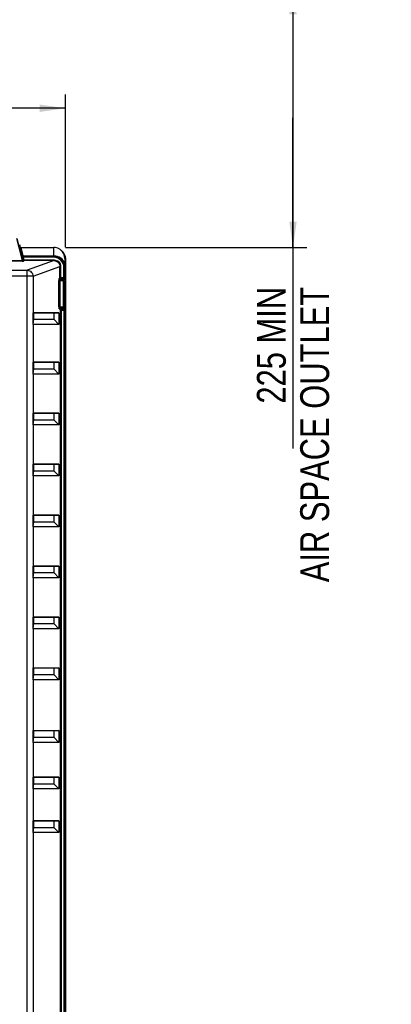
# Model space of a CAD drawing. Header units: inches. Extents: x 0 to 166, y 0 to 117.
# Tile 14 of 73: x 35 to 45, y 51 to 78. Entities that reach past the tile are written whole.
import ezdxf

# ---------------------------------------------------------------- set-up
doc = ezdxf.new("R2010")
doc.units = ezdxf.units.IN
doc.header["$LTSCALE"] = 9.105315
doc.header["$MEASUREMENT"] = 0
doc.layers.get('0').update_dxf_attribs({"linetype": 'CONTINUOUS'})
doc.styles.get("Standard").update_dxf_attribs({"font": 'txt', "width": 0.8})
doc.dimstyles.new('DIMSTYLE_1', dxfattribs={"dimtxt": 0.78125, "dimasz": 0.7, "dimexe": 0.18, "dimexo": 0.0625, "dimgap": 0.09, "dimtad": 1, "dimdec": 0, "dimzin": 4, "dimdsep": 46, "dimtxsty": 'STANDARD', "dimblk": '_FILLED', "dimblk1": '_FILLED', "dimblk2": '_FILLED', "dimcen": 0.09, "dimadec": 0, "dimazin": 0, "dimtfac": 1, "dimtdec": 0, "dimtofl": 0, "dimtmove": 0, "dimatfit": 3, "dimldrblk": '_FILLED', "dimfxl": 1, "dimtolj": 1, "dimtzin": 4, "dimarcsym": 0})

# ---------------------------------------------------------------- blocks, each defined once
blk = doc.blocks.new('_FILLED')
at = {"color": 0, "linetype": 'BYBLOCK'}
blk.add_solid([(0, 0), (-1, 0.143), (-1, -0.143)], dxfattribs=at)
blk = doc.blocks.new('*D0')
at = {"color": 7, "linetype": 'CONTINUOUS'}
for p, q in [((39.239, 78.512), (41.732, 78.512)), ((41.732, 78.512), (42.302, 78.512)), ((41.927, 78.512), (41.927, 75.008)), ((41.927, 71.504), (41.927, 75.008)), ((41.927, 75.008), (41.927, 66.065)), ((35.771, 71.504), (41.732, 71.504)), ((41.732, 71.504), (42.302, 71.504))]:
    blk.add_line(p, q, dxfattribs=at)
at = {"color": 7, "linetype": 'CONTINUOUS', "xscale": 0.7, "yscale": 0.7, "zscale": 0.7}
for p, rotation in [((41.927, 78.512), 90), ((41.927, 71.504), 270)]:
    blk.add_blockref('_FILLED', p, dxfattribs=dict(at, rotation=rotation))
at = {"color": 7, "linetype": 'CONTINUOUS', "insert": (40.951, 70.44), "char_height": 0.78125, "width": 10, "attachment_point": 3, "rotation": 90, "line_spacing_factor": 0.9}
blk.add_mtext('225 MIN\\PAIR SPACE OUTLET', dxfattribs=at)
blk = doc.blocks.new('*D1')
at = {"color": 7, "linetype": 'CONTINUOUS'}
for p, q in [((41.965, 37.783), (41.965, 46.664)), ((35.865, 41.079), (41.769, 41.079)), ((41.769, 41.079), (42.34, 41.079)), ((41.965, 41.079), (41.965, 37.783)), ((41.965, 34.487), (41.965, 37.783)), ((39.175, 34.487), (41.769, 34.487)), ((41.769, 34.487), (42.34, 34.487))]:
    blk.add_line(p, q, dxfattribs=at)
at = {"color": 7, "linetype": 'CONTINUOUS', "xscale": 0.7, "yscale": 0.7, "zscale": 0.7}
for p, rotation in [((41.965, 41.079), 90), ((41.965, 34.487), 270)]:
    blk.add_blockref('_FILLED', p, dxfattribs=dict(at, rotation=rotation))
at = {"color": 7, "linetype": 'CONTINUOUS', "insert": (40.988, 42.289), "char_height": 0.78125, "width": 9.375, "attachment_point": 1, "rotation": 90, "line_spacing_factor": 0.9}
blk.add_mtext('225 MIN\\PAIR SPACE INLET', dxfattribs=at)
blk = doc.blocks.new('*D17')
at = {"color": 7, "linetype": 'CONTINUOUS'}
for p, q in [((21.21, 71.542), (21.21, 75.644)), ((35.77, 71.511), (35.77, 75.644)), ((21.21, 75.269), (28.49, 75.269)), ((35.77, 75.269), (28.49, 75.269))]:
    blk.add_line(p, q, dxfattribs=at)
at = {"color": 7, "linetype": 'CONTINUOUS', "xscale": 0.7, "yscale": 0.7, "zscale": 0.7, "rotation": 180}
blk.add_blockref('_FILLED', (21.21, 75.269), dxfattribs=at)
at = {"color": 7, "linetype": 'CONTINUOUS', "xscale": 0.7, "yscale": 0.7, "zscale": 0.7}
blk.add_blockref('_FILLED', (35.77, 75.269), dxfattribs=at)
at = {"color": 7, "linetype": 'CONTINUOUS', "insert": (28.49, 76.246), "char_height": 0.7812, "width": 1.875, "attachment_point": 2, "line_spacing_factor": 0.9}
blk.add_mtext('370', dxfattribs=at)

msp = doc.modelspace()

# ---------------------------------------------------------------- linework, layer by layer
at = {"color": 7, "linetype": 'CONTINUOUS'}
for p, q in [((34.448, 71.745), (34.601, 71.148)), ((34.62, 71.148), (34.467, 71.746)), ((34.55, 71.519), (34.541, 71.549)), ((34.55, 71.519), (34.612, 71.276)), ((34.631, 71.277), (34.573, 71.504)), ((34.573, 71.504), (35.458, 71.504)), ((35.458, 71.277), (35.458, 71.504)), ((35.632, 71.449), (35.625, 71.454)), ((35.627, 71.453), (35.625, 71.454)), ((22.38, 71.148), (34.601, 71.148)), ((34.601, 71.132), (22.38, 71.132)), ((34.601, 71.148), (34.601, 71.132)), ((34.612, 71.276), (34.609, 71.272)), ((34.617, 71.233), (34.636, 71.238)), ((34.617, 71.233), (34.636, 71.164)), ((34.636, 71.164), (34.622, 71.151)), ((34.631, 71.262), (34.628, 71.257)), ((34.628, 71.257), (35.459, 71.257)), ((34.631, 71.277), (34.631, 71.263)), ((34.631, 71.277), (35.458, 71.277)), ((34.631, 71.262), (34.631, 71.263)), ((35.459, 71.262), (34.631, 71.262)), ((34.655, 71.169), (34.636, 71.238)), ((35.458, 71.238), (34.636, 71.238)), ((34.636, 71.164), (34.655, 71.169)), ((34.636, 71.164), (34.636, 71.164)), ((34.639, 71.134), (34.655, 71.15)), ((34.655, 71.169), (34.655, 71.168)), ((34.655, 71.169), (35.463, 71.169)), ((34.655, 71.167), (34.655, 71.166)), ((34.655, 71.166), (34.655, 71.165)), ((34.655, 71.166), (34.655, 71.164)), ((34.655, 71.163), (34.655, 71.15)), ((35.463, 71.15), (34.655, 71.15)), ((35.463, 71.15), (34.737, 70.887)), ((35.458, 71.277), (35.459, 71.264)), ((35.459, 71.238), (35.459, 71.262)), ((35.463, 71.169), (35.463, 71.15)), ((35.77, 71.198), (35.77, 42.038)), ((25.487, 70.887), (34.737, 70.887)), ((34.737, 42), (34.737, 70.887)), ((34.894, 70.729), (35.621, 70.993)), ((35.621, 70.694), (35.621, 70.993)), ((35.641, 70.993), (35.621, 70.993)), ((35.641, 70.993), (35.641, 70.694)), ((35.729, 70.694), (35.729, 70.968)), ((35.753, 70.968), (35.729, 70.968)), ((35.748, 70.968), (35.748, 70.694)), ((34.894, 70.729), (25.498, 70.729)), ((34.894, 70.729), (34.894, 69.74)), ((35.596, 69.902), (35.596, 70.608)), ((35.596, 70.608), (35.737, 70.608)), ((35.603, 70.667), (35.619, 70.675)), ((35.616, 70.608), (35.616, 69.902)), ((35.621, 70.694), (35.748, 70.694)), ((35.622, 70.648), (35.639, 70.655)), ((35.622, 70.648), (35.718, 70.648)), ((35.726, 70.655), (35.639, 70.655)), ((35.717, 69.902), (35.717, 70.608)), ((35.718, 70.648), (35.726, 70.655)), ((35.737, 70.608), (35.737, 69.902)), ((35.745, 70.635), (35.738, 70.628)), ((35.596, 69.902), (35.737, 69.902)), ((35.603, 69.843), (35.633, 69.83)), ((35.718, 69.863), (35.622, 69.863)), ((35.652, 69.849), (35.622, 69.863)), ((35.635, 43.338), (35.635, 69.81)), ((35.635, 69.81), (35.754, 69.81)), ((35.652, 69.849), (35.732, 69.849)), ((35.654, 69.81), (35.654, 43.338)), ((35.718, 69.863), (35.732, 69.849)), ((35.735, 43.338), (35.735, 69.81)), ((35.751, 69.869), (35.738, 69.883)), ((35.754, 69.81), (35.754, 43.338)), ((34.885, 69.74), (34.885, 69.425)), ((34.91, 69.738), (34.885, 69.74)), ((34.91, 69.563), (34.885, 69.425)), ((34.894, 69.74), (35.593, 69.74)), ((34.91, 69.738), (34.91, 69.563)), ((35.453, 69.738), (34.91, 69.738)), ((34.91, 69.563), (35.453, 69.563)), ((35.593, 69.74), (35.453, 69.738)), ((35.453, 69.738), (35.453, 69.563)), ((35.593, 69.421), (35.453, 69.563)), ((35.593, 69.74), (35.593, 69.421)), ((34.894, 69.421), (34.894, 68.401)), ((35.593, 69.421), (34.894, 69.421)), ((34.885, 68.401), (34.885, 68.087)), ((34.91, 68.399), (34.885, 68.401)), ((34.91, 68.224), (34.885, 68.087)), ((34.894, 68.401), (35.593, 68.401)), ((34.91, 68.399), (34.91, 68.224)), ((35.453, 68.399), (34.91, 68.399)), ((34.91, 68.224), (35.453, 68.224)), ((35.593, 68.401), (35.453, 68.399)), ((35.453, 68.399), (35.453, 68.224)), ((35.593, 68.083), (35.453, 68.224)), ((35.593, 68.401), (35.593, 68.083)), ((34.894, 68.083), (34.894, 67.024)), ((35.593, 68.083), (34.894, 68.083)), ((34.885, 67.023), (34.885, 66.709)), ((34.91, 67.021), (34.885, 67.023)), ((34.91, 66.846), (34.885, 66.709)), ((34.894, 67.024), (35.593, 67.024)), ((34.91, 67.021), (34.91, 66.846)), ((35.453, 67.021), (34.91, 67.021)), ((34.91, 66.846), (35.453, 66.846)), ((35.593, 67.024), (35.453, 67.021)), ((35.453, 67.021), (35.453, 66.846)), ((35.593, 66.705), (35.453, 66.846)), ((35.593, 67.024), (35.593, 66.705)), ((34.894, 66.705), (34.894, 65.646)), ((35.593, 66.705), (34.894, 66.705)), ((34.885, 65.646), (34.885, 65.331)), ((34.91, 65.643), (34.885, 65.646)), ((34.894, 65.646), (35.593, 65.646)), ((34.91, 65.644), (34.91, 65.468)), ((35.453, 65.643), (34.91, 65.643)), ((35.593, 65.646), (35.453, 65.643)), ((35.453, 65.643), (35.453, 65.468)), ((35.593, 65.646), (35.593, 65.327)), ((34.91, 65.468), (34.885, 65.331)), ((34.894, 65.327), (34.894, 64.268)), ((35.593, 65.327), (34.894, 65.327)), ((34.91, 65.468), (35.453, 65.468)), ((35.593, 65.327), (35.453, 65.468)), ((34.885, 64.268), (34.885, 63.953)), ((34.91, 64.265), (34.885, 64.268)), ((34.894, 64.268), (35.593, 64.268)), ((34.91, 64.266), (34.91, 64.09)), ((35.453, 64.265), (34.91, 64.265)), ((35.593, 64.268), (35.453, 64.265)), ((35.453, 64.265), (35.453, 64.09)), ((35.593, 64.268), (35.593, 63.949)), ((34.91, 64.09), (34.885, 63.953)), ((34.894, 63.949), (34.894, 62.89)), ((35.593, 63.949), (34.894, 63.949)), ((34.91, 64.09), (35.453, 64.09)), ((35.593, 63.949), (35.453, 64.09)), ((34.885, 62.89), (34.885, 62.575)), ((34.91, 62.887), (34.885, 62.89)), ((34.894, 62.89), (35.593, 62.89)), ((34.91, 62.888), (34.91, 62.713)), ((35.453, 62.887), (34.91, 62.887)), ((35.593, 62.89), (35.453, 62.887)), ((35.453, 62.887), (35.453, 62.713)), ((35.593, 62.89), (35.593, 62.571)), ((34.91, 62.713), (34.885, 62.575)), ((34.894, 62.571), (34.894, 61.512)), ((35.593, 62.571), (34.894, 62.571)), ((34.91, 62.713), (35.453, 62.713)), ((35.593, 62.571), (35.453, 62.713)), ((34.91, 61.509), (34.885, 61.512)), ((34.885, 61.512), (34.885, 61.197)), ((34.894, 61.512), (35.593, 61.512)), ((34.91, 61.51), (34.91, 61.335)), ((35.453, 61.509), (34.91, 61.509)), ((35.593, 61.512), (35.453, 61.509)), ((35.453, 61.51), (35.453, 61.335)), ((35.593, 61.512), (35.593, 61.193)), ((34.91, 61.335), (34.885, 61.197)), ((34.91, 61.335), (35.453, 61.335)), ((35.593, 61.193), (35.453, 61.335)), ((35.593, 61.193), (34.894, 61.193)), ((34.894, 61.193), (34.894, 60.134)), ((34.91, 60.131), (34.885, 60.134)), ((34.885, 60.134), (34.885, 59.819)), ((34.91, 59.957), (34.885, 59.819)), ((34.894, 60.134), (35.593, 60.134)), ((34.91, 60.132), (34.91, 59.957)), ((35.453, 60.131), (34.91, 60.131)), ((34.91, 59.957), (35.453, 59.957)), ((35.593, 60.134), (35.453, 60.131)), ((35.453, 60.132), (35.453, 59.957)), ((35.593, 59.815), (35.453, 59.957)), ((35.593, 60.134), (35.593, 59.815)), ((35.593, 59.815), (34.894, 59.815)), ((34.894, 59.815), (34.894, 58.441)), ((34.91, 58.438), (34.885, 58.441)), ((34.885, 58.441), (34.885, 58.126)), ((34.894, 58.441), (35.593, 58.441)), ((34.91, 58.439), (34.91, 58.264)), ((35.453, 58.438), (34.91, 58.438)), ((35.593, 58.441), (35.453, 58.438)), ((35.453, 58.439), (35.453, 58.264)), ((35.593, 58.441), (35.593, 58.122)), ((34.91, 58.264), (34.885, 58.126)), ((35.593, 58.122), (34.894, 58.122)), ((34.894, 58.122), (34.894, 57.181)), ((34.91, 58.264), (35.453, 58.264)), ((35.593, 58.122), (35.453, 58.264)), ((34.91, 57.179), (34.885, 57.181)), ((34.885, 57.181), (34.885, 56.866)), ((34.91, 57.004), (34.885, 56.866)), ((34.894, 57.181), (35.593, 57.181)), ((35.453, 57.179), (34.91, 57.179)), ((34.91, 57.179), (34.91, 57.004)), ((34.91, 57.004), (35.453, 57.004)), ((35.593, 57.181), (35.453, 57.179)), ((35.453, 57.179), (35.453, 57.004)), ((35.593, 56.862), (35.453, 57.004)), ((35.593, 57.181), (35.593, 56.862)), ((35.593, 56.862), (34.894, 56.862)), ((34.894, 56.862), (34.894, 56)), ((34.91, 55.997), (34.885, 56)), ((34.885, 56), (34.885, 55.685)), ((34.894, 56), (35.593, 56)), ((34.91, 55.998), (34.91, 55.823)), ((35.453, 55.997), (34.91, 55.997)), ((35.593, 56), (35.453, 55.997)), ((35.453, 55.998), (35.453, 55.823)), ((35.593, 56), (35.593, 55.681)), ((34.91, 55.823), (34.885, 55.685)), ((35.593, 55.681), (34.894, 55.681)), ((34.894, 55.681), (34.894, 42.157)), ((34.91, 55.823), (35.453, 55.823)), ((35.593, 55.681), (35.453, 55.823))]:
    msp.add_line(p, q, dxfattribs=at)
for points in [[(34.614, 71.275), (34.614, 71.276), (34.613, 71.276), (34.613, 71.276), (34.613, 71.276), (34.613, 71.276), (34.613, 71.276), (34.613, 71.276), (34.612, 71.276), (34.612, 71.276)], [(34.619, 71.275), (34.618, 71.275), (34.617, 71.275), (34.617, 71.275), (34.616, 71.275), (34.616, 71.275), (34.615, 71.275), (34.615, 71.275), (34.614, 71.275), (34.614, 71.275)], [(34.631, 71.277), (34.63, 71.277), (34.628, 71.276), (34.626, 71.276), (34.625, 71.276), (34.623, 71.276), (34.622, 71.275), (34.621, 71.275), (34.62, 71.275), (34.619, 71.275)]]:
    msp.add_lwpolyline(points, dxfattribs=at)
for centre, radius, start, end in [((35.46, 71.209), 0.295, 56.0744, 62.336), ((35.463, 71.212), 0.291, 50.3156, 54.5032), ((35.459, 70.968), 0.27, 359.9584, 90.041), ((35.459, 70.968), 0.309, 17.4548, 90.0245), ((35.459, 70.968), 0.294, 359.9699, 90.0299), ((35.459, 70.968), 0.29, 359.9697, 90.0303), ((35.527, 70.869), 0.41, 53.5719, 56.2206), ((72.222, 70.918), 36.469, 179.5426, 179.776)]:
    msp.add_arc(centre, radius, start, end, dxfattribs=at)
for centre, major_axis, ratio, start_param, end_param in [((34.535, 71.576), (-0.0106, 0.0394), 0.050613, 1.557198, 2.164417), ((34.737, 69.737), (0.157, 0.003), 0.002019, 0.115156, 0.349106), ((34.737, 69.579), (-0.157, 0.157), 0.05766, -3.433138, -3.199189), ((34.737, 68.399), (0.157, 0.003), 0.002019, 0.115156, 0.349106), ((34.737, 68.24), (-0.157, 0.157), 0.05766, -3.433138, -3.199189), ((34.737, 67.021), (0.157, 0.003), 0.002019, 0.115156, 0.349106), ((34.737, 66.862), (-0.157, 0.157), 0.05766, -3.433138, -3.199189), ((34.737, 65.643), (0.157, 0.003), 0.002019, 0.115156, 0.349106), ((34.737, 65.484), (-0.157, 0.157), 0.05766, -3.433138, -3.199189), ((34.737, 64.265), (0.157, 0.003), 0.002019, 0.115156, 0.349106), ((34.737, 64.106), (-0.157, 0.157), 0.05766, -3.433138, -3.199189), ((34.737, 62.887), (0.157, 0.003), 0.002019, 0.115156, 0.349106), ((34.737, 62.728), (-0.157, 0.157), 0.05766, -3.433138, -3.199189), ((34.737, 61.509), (0.157, 0.003), 0.002019, 0.115156, 0.349106), ((34.737, 61.35), (-0.157, 0.157), 0.05766, -3.433138, -3.199189), ((34.737, 60.131), (0.157, 0.003), 0.002019, 0.115156, 0.349106), ((34.737, 59.972), (-0.157, 0.157), 0.05766, -3.433138, -3.199189), ((34.737, 58.438), (0.157, 0.003), 0.002019, 0.115156, 0.349106), ((34.737, 58.279), (-0.157, 0.157), 0.05766, -3.433138, -3.199189), ((34.737, 57.178), (0.157, 0.003), 0.002019, 0.115156, 0.349106), ((34.737, 57.02), (-0.157, 0.157), 0.05766, -3.433138, -3.199189), ((34.737, 55.997), (0.157, 0.003), 0.002019, 0.115156, 0.349106), ((34.737, 55.839), (-0.157, 0.157), 0.05766, -3.433138, -3.199189)]:
    msp.add_ellipse(centre, major_axis=major_axis, ratio=ratio, start_param=start_param, end_param=end_param, dxfattribs=at)
for points, knots in [([(34.55, 71.519), (34.551, 71.517), (34.552, 71.514), (34.554, 71.512), (34.555, 71.511)], [0, 0, 0, 0, 0.475602, 1, 1, 1, 1]), ([(34.555, 71.511), (34.556, 71.509), (34.561, 71.505), (34.567, 71.506), (34.57, 71.507)], [0, 0, 0, 0, 0.452818, 1, 1, 1, 1]), ([(34.601, 71.132), (34.605, 71.132), (34.617, 71.133), (34.63, 71.132), (34.638, 71.134)], [0, 0, 0, 0, 0.339341, 1, 1, 1, 1]), ([(34.62, 71.148), (34.62, 71.147), (34.613, 71.144), (34.608, 71.146), (34.605, 71.148)], [0, 0, 0, 0, 0.289494, 1, 1, 1, 1]), ([(34.609, 71.272), (34.607, 71.268), (34.614, 71.254), (34.615, 71.242), (34.617, 71.233)], [0, 0, 0, 0, 0.312244, 1, 1, 1, 1]), ([(34.609, 71.272), (34.61, 71.268), (34.612, 71.26), (34.622, 71.259), (34.625, 71.261)], [0, 0, 0, 0, 0.528519, 1, 1, 1, 1]), ([(34.631, 71.262), (34.627, 71.262), (34.619, 71.262), (34.616, 71.271), (34.617, 71.274)], [0, 0, 0, 0, 0.527635, 1, 1, 1, 1]), ([(34.62, 71.148), (34.621, 71.145), (34.623, 71.137), (34.633, 71.136), (34.635, 71.138)], [0, 0, 0, 0, 0.528545, 1, 1, 1, 1]), ([(34.636, 71.238), (34.635, 71.24), (34.633, 71.243), (34.628, 71.256), (34.63, 71.253)], [0, 0, 0, 0, 0.441962, 1, 1, 1, 1]), ([(34.655, 71.15), (34.651, 71.15), (34.642, 71.15), (34.639, 71.159), (34.64, 71.162)], [0, 0, 0, 0, 0.528422, 1, 1, 1, 1]), ([(35.463, 71.169), (35.508, 71.169), (35.603, 71.132), (35.64, 71.038), (35.641, 70.993)], [0, 0, 0, 0, 0.500119, 1, 1, 1, 1]), ([(35.463, 71.15), (35.503, 71.15), (35.587, 71.117), (35.621, 71.033), (35.621, 70.993)], [0, 0, 0, 0, 0.500163, 1, 1, 1, 1]), ([(34.737, 70.887), (34.777, 70.886), (34.86, 70.852), (34.893, 70.769), (34.894, 70.729)], [0, 0, 0, 0, 0.498986, 1, 1, 1, 1]), ([(35.596, 70.608), (35.596, 70.622), (35.599, 70.639), (35.597, 70.664), (35.603, 70.667)], [0, 0, 0, 0, 0.68161, 1, 1, 1, 1]), ([(35.622, 70.648), (35.618, 70.648), (35.607, 70.648), (35.605, 70.66), (35.608, 70.663)], [0, 0, 0, 0, 0.541769, 1, 1, 1, 1]), ([(35.622, 70.648), (35.618, 70.646), (35.618, 70.628), (35.616, 70.617), (35.616, 70.608)], [0, 0, 0, 0, 0.321628, 1, 1, 1, 1]), ([(35.619, 70.675), (35.619, 70.675), (35.621, 70.681), (35.621, 70.686), (35.621, 70.691)], [0, 0, 0, 0, 0.090432, 1, 1, 1, 1]), ([(35.639, 70.655), (35.634, 70.655), (35.624, 70.655), (35.622, 70.667), (35.624, 70.67)], [0, 0, 0, 0, 0.541727, 1, 1, 1, 1]), ([(35.641, 70.694), (35.641, 70.685), (35.638, 70.673), (35.642, 70.658), (35.639, 70.655)], [0, 0, 0, 0, 0.688046, 1, 1, 1, 1]), ([(35.717, 70.608), (35.717, 70.617), (35.719, 70.63), (35.716, 70.644), (35.718, 70.648)], [0, 0, 0, 0, 0.689113, 1, 1, 1, 1]), ([(35.718, 70.648), (35.723, 70.648), (35.733, 70.647), (35.735, 70.635), (35.733, 70.632)], [0, 0, 0, 0, 0.543005, 1, 1, 1, 1]), ([(35.726, 70.655), (35.729, 70.657), (35.726, 70.674), (35.728, 70.685), (35.729, 70.694)], [0, 0, 0, 0, 0.312972, 1, 1, 1, 1]), ([(35.726, 70.655), (35.73, 70.655), (35.741, 70.655), (35.743, 70.642), (35.74, 70.639)], [0, 0, 0, 0, 0.543011, 1, 1, 1, 1]), ([(35.737, 70.608), (35.737, 70.613), (35.737, 70.615), (35.737, 70.626), (35.738, 70.623), (35.738, 70.622)], [0, 0, 0, 0, 0.700785, 0.884935, 1, 1, 1, 1]), ([(35.745, 70.635), (35.75, 70.64), (35.745, 70.663), (35.748, 70.681), (35.748, 70.694)], [0, 0, 0, 0, 0.311648, 1, 1, 1, 1]), ([(35.603, 69.843), (35.597, 69.846), (35.6, 69.872), (35.596, 69.889), (35.596, 69.902)], [0, 0, 0, 0, 0.31641, 1, 1, 1, 1]), ([(35.603, 69.843), (35.603, 69.848), (35.603, 69.858), (35.615, 69.86), (35.618, 69.858)], [0, 0, 0, 0, 0.544153, 1, 1, 1, 1]), ([(35.616, 69.902), (35.616, 69.893), (35.618, 69.882), (35.618, 69.864), (35.622, 69.863)], [0, 0, 0, 0, 0.678319, 1, 1, 1, 1]), ([(35.633, 69.83), (35.633, 69.834), (35.633, 69.845), (35.645, 69.847), (35.648, 69.844)], [0, 0, 0, 0, 0.544124, 1, 1, 1, 1]), ([(35.633, 69.83), (35.633, 69.83), (35.635, 69.824), (35.635, 69.819), (35.634, 69.814)], [0, 0, 0, 0, 0.090561, 1, 1, 1, 1]), ([(35.652, 69.849), (35.655, 69.847), (35.652, 69.831), (35.654, 69.819), (35.654, 69.81)], [0, 0, 0, 0, 0.31194, 1, 1, 1, 1]), ([(35.718, 69.863), (35.716, 69.867), (35.719, 69.881), (35.717, 69.893), (35.717, 69.902)], [0, 0, 0, 0, 0.310889, 1, 1, 1, 1]), ([(35.738, 69.883), (35.738, 69.878), (35.737, 69.868), (35.725, 69.866), (35.722, 69.868)], [0, 0, 0, 0, 0.543005, 1, 1, 1, 1]), ([(35.732, 69.849), (35.736, 69.849), (35.747, 69.85), (35.749, 69.862), (35.746, 69.865)], [0, 0, 0, 0, 0.543005, 1, 1, 1, 1]), ([(35.735, 69.81), (35.735, 69.819), (35.732, 69.83), (35.735, 69.847), (35.732, 69.849)], [0, 0, 0, 0, 0.686977, 1, 1, 1, 1]), ([(35.738, 69.883), (35.737, 69.884), (35.738, 69.89), (35.737, 69.894), (35.737, 69.898)], [0, 0, 0, 0, 0.266979, 1, 1, 1, 1]), ([(35.754, 69.81), (35.754, 69.824), (35.751, 69.842), (35.756, 69.865), (35.751, 69.869)], [0, 0, 0, 0, 0.688357, 1, 1, 1, 1])]:
    msp.add_open_spline(points, degree=3, knots=knots, dxfattribs=at)
for points in [[(35.598, 71.47), (35.555, 71.492), (35.506, 71.504), (35.458, 71.504)], [(35.754, 71.209), (35.755, 71.293), (35.713, 71.383), (35.649, 71.436)], [(35.657, 71.431), (35.725, 71.378), (35.77, 71.285), (35.77, 71.198)], [(35.754, 71.061), (35.753, 71.03), (35.753, 70.999), (35.753, 70.968)]]:
    msp.add_open_spline(points, degree=3, dxfattribs=at)

# ---------------------------------------------------------------- dimensions: what is measured, and where the dimension line sits
for base, p1, p2, angle, text, picture, middle in [((41.927, 71.504), (39.239, 78.512), (35.771, 71.504), 270, '225 MIN\\PAIR SPACE OUTLET', '*D0', (44.588, 60.131)), ((41.965, 41.079), (39.175, 34.487), (35.865, 41.079), 90, '225 MIN\\PAIR SPACE INLET', '*D1', (41.965, 46.977))]:
    dim = msp.add_linear_dim(base=base, p1=p1, p2=p2, angle=angle, text=text, dimstyle='DIMSTYLE_1', dxfattribs=at)
    dim.commit()
    dim.dimension.update_dxf_attribs({"geometry": picture, "text_midpoint": middle, "dimtype": 160})
dim = msp.add_linear_dim(base=(21.21, 75.269), p1=(35.77, 71.511), p2=(21.21, 71.542), angle=180, dimstyle='DIMSTYLE_1', dxfattribs=at)
dim.commit()
dim.dimension.update_dxf_attribs({"geometry": '*D17', "text_midpoint": (27.553, 75.855), "dimtype": 160})

doc.saveas('drawing.dxf')
